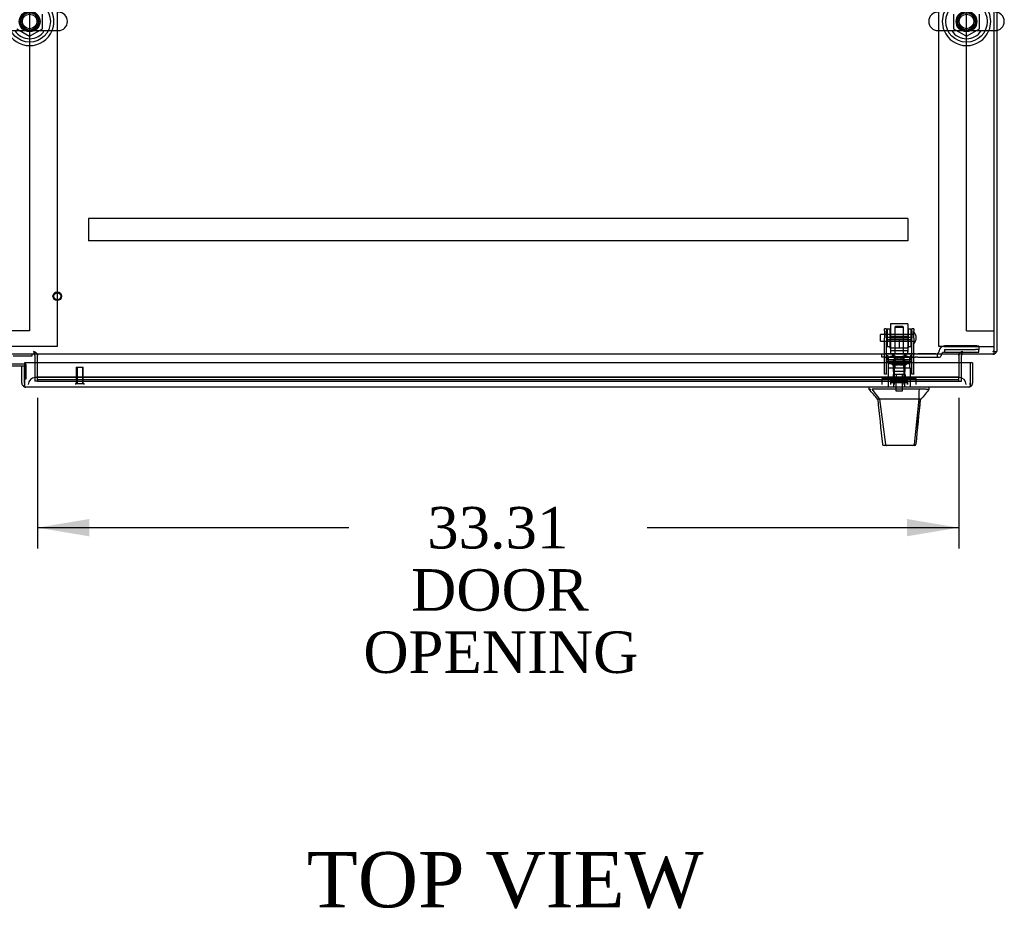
# Model space of a CAD drawing. Header units: inches. Extents: x 1 to 359, y -2 to 239.
# Tile 11 of 22: x 103 to 139, y 175 to 207. Entities that reach past the tile are written whole.
import ezdxf
from ezdxf.enums import TextEntityAlignment as Align
from ezdxf.lldxf.tags import DXFTag

# ---------------------------------------------------------------- set-up
doc = ezdxf.new("R2010")
doc.units = ezdxf.units.IN
doc.header["$MEASUREMENT"] = 0
for name, color, linetype in [('COM50677-1', 7, 'Continuous'), ('COM53964-2', 7, 'Continuous'), ('COM55523', 7, 'Continuous'), ('COM55914', 7, 'Continuous'), ('COM70220', 7, 'Continuous'), ('COM70755-3', 7, 'Continuous'), ('COM70838', 7, 'Continuous'), ('COM70839-3', 7, 'Continuous'), ('COM71200-1', 7, 'Continuous'), ('COM71201-3', 7, 'Continuous'), ('COM71202-4', 7, 'Continuous'), ('Default', 7, 'Continuous'), ('HAN86294', 7, 'Continuous'), ('HAN86294_NUT', 7, 'Continuous'), ('HAN86294_SCREW', 7, 'Continuous'), ('HAN86294_WASHER', 7, 'Continuous'), ('HAN_NUT', 7, 'Continuous'), ('NTS18024', 7, 'Continuous'), ('NTS18147', 7, 'Continuous'), ('ROL87452', 7, 'Continuous'), ('RVT17786', 7, 'Continuous'), ('RVT19000', 7, 'Continuous'), ('SCS86415', 7, 'Continuous'), ('SPC87322', 7, 'Continuous'), ('STD26122', 7, 'Continuous'), ('STD26258', 7, 'Continuous'), ('WAF25376', 7, 'Continuous'), ('WAF25377', 7, 'Continuous'), ('WAM254785', 7, 'Continuous'), ('WAM30038', 7, 'Continuous')]:
    doc.layers.add(name, color=color, linetype=linetype)
doc.styles.add('SEACAD_Times_New_Roman', font='times.ttf')
tags = doc.linetypes.add('HIDDEN2', pattern=[0.1875, 0.125, -0.0625]).pattern_tags.tags
tags[6:7] = [DXFTag(74, 4), DXFTag(75, 0), DXFTag(340, '0'), DXFTag(46, 0.0), DXFTag(50, 0.0), DXFTag(44, 0.0), DXFTag(45, 0.0)]
tags[4:5] = [DXFTag(74, 4), DXFTag(75, 0), DXFTag(340, '0'), DXFTag(46, 0.0), DXFTag(50, 0.0), DXFTag(44, 0.0), DXFTag(45, 0.0)]
doc.dimstyles.new('HAMMOND_(STH_-_300x200)', dxfattribs={"dimtxt": 1.5, "dimasz": 1.875, "dimexe": 0.75, "dimexo": 0.75, "dimgap": 0.375, "dimtad": 0, "dimtih": 1, "dimtoh": 1, "dimzin": 0, "dimdsep": 46, "dimtxsty": 'SEACAD_Times_New_Roman', "dimblk1": '_SE_FILLED', "dimblk2": '_SE_FILLED', "dimsah": 1, "dimcen": 0.75, "dimadec": 0, "dimazin": 0, "dimtfac": 0.8, "dimtofl": 0, "dimtmove": 0, "dimatfit": 3, "dimfxl": 1, "dimtolj": 1, "dimtzin": 0, "dimarcsym": 0})

# ---------------------------------------------------------------- blocks, each defined once
blk = doc.blocks.new('SE1')
at = {"layer": 'COM50677-1', "color": 7, "linetype": 'HIDDEN2'}
for p, q in [((104.369, 218.442), (104.369, 194.942)), ((136.239, 194.942), (136.239, 218.442)), ((104.184, 194.942), (102.554, 194.942)), ((104.369, 194.942), (104.184, 194.942)), ((136.424, 194.942), (136.239, 194.942)), ((136.424, 194.942), (138.054, 194.942)), ((138.054, 194.942), (138.239, 194.942))]:
    blk.add_line(p, q, dxfattribs=at)
at = {"layer": 'COM53964-2', "color": 7, "linetype": 'HIDDEN2'}
for p, q in [((103.369, 217.879), (103.369, 195.504)), ((137.239, 195.504), (137.239, 217.879)), ((103.231, 195.504), (102.507, 195.504)), ((103.369, 195.504), (103.231, 195.504)), ((137.239, 195.504), (137.377, 195.504)), ((137.377, 195.504), (138.101, 195.504)), ((138.101, 195.504), (138.239, 195.504))]:
    blk.add_line(p, q, dxfattribs=at)
at = {"layer": 'COM55523', "color": 7, "linetype": 'Continuous'}
for p, q in [((102.769, 194.6), (103.464, 194.6)), ((103.464, 194.6), (103.464, 194.662)), ((103.181, 194.309), (102.727, 194.309)), ((102.727, 194.247), (103.181, 194.247)), ((103.181, 194.247), (103.181, 194.245)), ((103.181, 193.769), (103.181, 193.769))]:
    blk.add_line(p, q, dxfattribs=at)
at = {"layer": 'COM55523', "color": 7, "linetype": 'HIDDEN2'}
for p, q in [((103.218, 194.309), (103.181, 194.309)), ((103.243, 193.769), (103.243, 194.284)), ((103.181, 193.769), (103.243, 193.769))]:
    blk.add_line(p, q, dxfattribs=at)
blk.add_arc((103.218, 194.284), 0.025, 0, 90, dxfattribs=at)
at = {"layer": 'COM55914', "color": 7, "linetype": 'HIDDEN2'}
for p, q in [((135.116, 199.57), (105.491, 199.57)), ((105.491, 199.57), (105.491, 199.527)), ((105.491, 199.527), (105.491, 198.8)), ((135.116, 199.57), (135.116, 199.527)), ((135.116, 199.527), (135.116, 198.8)), ((105.491, 198.8), (105.491, 198.757)), ((135.116, 198.757), (105.491, 198.757)), ((135.116, 198.8), (135.116, 198.757))]:
    blk.add_line(p, q, dxfattribs=at)
at = {"layer": 'COM70220', "color": 7, "linetype": 'HIDDEN2'}
for p, q in [((103.821, 193.82), (103.571, 193.82)), ((136.726, 193.82), (103.821, 193.82)), ((136.976, 193.82), (136.726, 193.82))]:
    blk.add_line(p, q, dxfattribs=at)
for centre, start, end in [((103.571, 193.57), 90, 180), ((136.976, 193.57), 0, 90)]:
    blk.add_arc(centre, 0.25, start, end, dxfattribs=at)
at = {"layer": 'COM70755-3', "color": 7, "linetype": 'HIDDEN2'}
for p, q in [((138.239, 206.36), (138.239, 207.023)), ((103.649, 193.837), (103.649, 194.35)), ((136.959, 194.35), (136.959, 193.837)), ((103.649, 193.83), (103.649, 193.837)), ((103.649, 193.737), (103.649, 193.83)), ((136.959, 193.83), (103.649, 193.83)), ((136.959, 193.737), (103.649, 193.737)), ((103.649, 193.737), (103.649, 193.696)), ((103.649, 193.694), (103.649, 193.696)), ((103.649, 193.694), (136.959, 193.694)), ((136.959, 193.837), (136.959, 193.83)), ((136.959, 193.737), (136.959, 193.83)), ((136.959, 193.696), (136.959, 193.737)), ((136.959, 193.696), (136.959, 193.694))]:
    blk.add_line(p, q, dxfattribs=at)
at = {"layer": 'COM70755-3', "color": 7, "linetype": 'Continuous'}
for p, q in [((138.239, 194.805), (138.239, 206.36)), ((138.239, 194.662), (138.239, 194.805)), ((138.239, 194.662), (102.369, 194.662)), ((103.649, 194.662), (103.649, 194.614)), ((103.649, 194.35), (103.649, 194.614)), ((136.959, 194.614), (136.959, 194.662)), ((136.959, 194.614), (136.959, 194.35))]:
    blk.add_line(p, q, dxfattribs=at)
at = {"layer": 'COM70755-3', "color": 7, "linetype": 'HIDDEN2'}
for centre in [(103.369, 206.692), (137.239, 206.692)]:
    blk.add_circle(centre, 0.375, dxfattribs=at)
at = {"layer": 'COM70838', "color": 7, "linetype": 'HIDDEN2'}
for p, q in [((136.251, 194.771), (136.251, 194.794)), ((137.564, 194.964), (136.444, 194.964)), ((136.444, 194.837), (137.564, 194.837)), ((136.444, 194.837), (136.444, 194.735)), ((136.444, 194.737), (137.689, 194.737)), ((137.689, 194.945), (137.689, 194.819)), ((137.689, 194.737), (137.689, 194.819)), ((134.179, 194.552), (134.179, 194.677)), ((134.179, 194.677), (134.304, 194.677)), ((134.304, 194.552), (134.179, 194.552)), ((134.786, 194.677), (134.304, 194.677)), ((134.304, 194.552), (135.387, 194.552)), ((135.387, 194.677), (134.822, 194.677)), ((135.387, 194.677), (135.475, 194.677)), ((135.475, 194.552), (135.387, 194.552)), ((136.134, 194.677), (135.475, 194.677)), ((135.475, 194.552), (136.189, 194.552)), ((136.189, 194.552), (136.189, 194.69)), ((136.189, 194.552), (136.259, 194.552)), ((136.319, 194.612), (136.319, 194.61))]:
    blk.add_line(p, q, dxfattribs=at)
for centre, radius, start, end in [((136.134, 194.794), 0.117, 298.0398, 0), ((136.444, 194.771), 0.193, 90, 180), ((136.444, 194.61), 0.125, 90, 180), ((136.134, 194.794), 0.117, 270, 298.0398), ((136.259, 194.612), 0.06, 270, 0)]:
    blk.add_arc(centre, radius, start, end, dxfattribs=at)
for centre, major_axis, start_param, end_param in [((137.564, 194.945), (-0.125, 0), 3.141593, 4.712389), ((137.564, 194.819), (0.125, 0), 0, 1.570796)]:
    blk.add_ellipse(centre, major_axis=major_axis, ratio=0.145455, start_param=start_param, end_param=end_param, dxfattribs=at)
at = {"layer": 'COM70839-3', "color": 7, "linetype": 'HIDDEN2'}
for p, q in [((134.273, 195.508), (134.273, 195.585)), ((134.343, 195.585), (134.273, 195.585)), ((134.273, 195.508), (134.273, 195.249)), ((134.343, 195.585), (134.343, 195.508)), ((134.343, 195.249), (134.343, 195.508)), ((135.265, 195.508), (135.265, 195.585)), ((135.335, 195.585), (135.265, 195.585)), ((135.265, 195.508), (135.265, 195.249)), ((135.335, 195.585), (135.335, 195.508)), ((135.335, 195.249), (135.335, 195.508)), ((134.273, 195.085), (134.273, 195.249)), ((134.273, 193.955), (134.273, 195.085)), ((135.265, 195.265), (134.343, 195.265)), ((134.343, 195.249), (134.343, 195.085)), ((134.343, 195.201), (135.265, 195.201)), ((134.343, 193.955), (134.343, 195.085)), ((135.265, 195.085), (135.265, 195.249)), ((135.265, 193.955), (135.265, 195.085)), ((135.335, 195.249), (135.335, 195.085)), ((135.335, 193.955), (135.335, 195.085)), ((135.265, 194.406), (134.343, 194.406)), ((134.273, 193.945), (134.273, 193.955)), ((134.343, 193.945), (134.273, 193.945)), ((134.343, 193.955), (134.343, 193.945)), ((135.265, 193.945), (135.265, 193.955)), ((135.335, 193.945), (135.265, 193.945)), ((135.335, 193.955), (135.335, 193.945))]:
    blk.add_line(p, q, dxfattribs=at)
at = {"layer": 'COM71200-1', "color": 7, "linetype": 'HIDDEN2'}
for p, q in [((138.334, 207.017), (138.334, 206.366)), ((103.554, 194.35), (103.554, 193.695)), ((137.054, 193.695), (137.054, 194.35)), ((103.649, 193.695), (103.554, 193.695)), ((136.959, 193.695), (137.054, 193.695))]:
    blk.add_line(p, q, dxfattribs=at)
at = {"layer": 'COM71200-1', "color": 7, "linetype": 'Continuous'}
for p, q in [((138.334, 206.366), (138.334, 194.757)), ((138.239, 194.757), (138.334, 194.757)), ((103.554, 194.614), (103.554, 194.35)), ((137.054, 194.35), (137.054, 194.614))]:
    blk.add_line(p, q, dxfattribs=at)
at = {"layer": 'COM71200-1', "color": 7, "linetype": 'HIDDEN2'}
for centre, radius, start, end in [((103.506, 194.614), 0.143, 19.6129, 90), ((137.102, 194.614), 0.143, 90, 160.3871), ((138.191, 194.805), 0.048, 270, 0), ((138.191, 194.805), 0.143, 270, 289.6129)]:
    blk.add_arc(centre, radius, start, end, dxfattribs=at)
at = {"layer": 'COM71200-1', "color": 7, "linetype": 'Continuous'}
for centre, radius, start, end in [((138.191, 194.805), 0.143, 289.6129, 340.3871), ((103.506, 194.614), 0.048, 0, 90), ((103.506, 194.614), 0.143, 0, 19.6129), ((137.102, 194.614), 0.143, 160.3871, 180), ((137.102, 194.614), 0.048, 90, 180)]:
    blk.add_arc(centre, radius, start, end, dxfattribs=at)
at = {"layer": 'COM71201-3', "color": 7, "linetype": 'HIDDEN2'}
for p, q in [((103.524, 194.757), (103.524, 194.662)), ((103.554, 194.614), (103.554, 194.757)), ((137.054, 194.757), (137.054, 194.614)), ((137.084, 194.662), (137.084, 194.757)), ((103.649, 193.695), (136.959, 193.695))]:
    blk.add_line(p, q, dxfattribs=at)
at = {"layer": 'COM71202-4', "color": 7, "linetype": 'Continuous'}
for p, q in [((103.086, 194.245), (103.181, 194.245)), ((103.086, 193.618), (103.086, 194.245)), ((137.366, 194.35), (103.181, 194.35)), ((103.181, 194.35), (103.181, 193.618)), ((103.181, 193.618), (103.181, 194.245)), ((137.366, 194.35), (137.366, 193.618)), ((137.461, 194.35), (137.366, 194.35)), ((137.366, 194.35), (137.366, 193.618)), ((137.461, 194.35), (137.461, 193.618)), ((103.181, 193.555), (103.142, 193.504)), ((103.181, 193.618), (103.181, 193.618)), ((103.181, 193.618), (103.181, 193.504)), ((103.181, 193.618), (103.181, 193.555)), ((103.228, 193.475), (103.229, 193.475)), ((137.318, 193.475), (103.229, 193.475)), ((103.229, 193.475), (103.229, 193.475)), ((103.229, 193.475), (103.229, 193.475)), ((137.318, 193.475), (137.318, 193.475)), ((137.318, 193.475), (137.318, 193.475)), ((137.366, 193.618), (137.366, 193.618)), ((137.366, 193.618), (137.366, 193.504)), ((137.366, 193.555), (137.366, 193.618)), ((137.366, 193.555), (137.405, 193.504))]:
    blk.add_line(p, q, dxfattribs=at)
for centre, start, end in [((103.229, 193.618), 180, 232.4964), ((103.229, 193.618), 232.4964, 269.8439), ((103.229, 193.618), 269.9238, 270), ((137.318, 193.618), 270.1561, 307.5036), ((137.318, 193.618), 270, 270.0762), ((137.318, 193.618), 307.5036, 0)]:
    blk.add_arc(centre, 0.143, start, end, dxfattribs=at)
for points in [[(103.181, 193.504), (103.189, 193.495), (103.197, 193.487), (103.209, 193.48), (103.213, 193.478), (103.221, 193.475), (103.225, 193.475), (103.229, 193.475)], [(137.366, 193.504), (137.358, 193.495), (137.35, 193.487), (137.338, 193.48), (137.334, 193.478), (137.326, 193.475), (137.322, 193.475), (137.318, 193.475)]]:
    blk.add_open_spline(points, degree=3, knots=[0, 0, 0, 0, 0.5, 0.5, 0.75, 0.75, 1, 1, 1, 1], dxfattribs=at)
at = {"layer": 'HAN86294', "color": 7, "linetype": 'HIDDEN2'}
for p, q in [((134.674, 195.667), (134.644, 195.637)), ((134.644, 195.637), (134.964, 195.637)), ((134.644, 195.637), (134.644, 194.677)), ((134.934, 195.667), (134.674, 195.667)), ((134.964, 195.637), (134.934, 195.667)), ((134.964, 194.677), (134.964, 195.637)), ((134.408, 194.177), (134.604, 194.177)), ((134.408, 194.177), (134.408, 193.475)), ((134.604, 194.177), (135.003, 194.177)), ((134.604, 194.177), (134.604, 193.475)), ((134.644, 194.302), (134.644, 194.177)), ((134.644, 194.302), (134.804, 194.302)), ((134.804, 194.302), (134.964, 194.302)), ((134.964, 194.302), (134.964, 194.177)), ((135.003, 194.177), (135.199, 194.177)), ((135.003, 194.177), (135.003, 193.475)), ((135.199, 194.177), (135.199, 193.475))]:
    blk.add_line(p, q, dxfattribs=at)
at = {"layer": 'HAN86294', "color": 7, "linetype": 'Continuous'}
for p, q in [((133.714, 193.475), (133.714, 193.392)), ((133.714, 193.395), (133.779, 193.395)), ((133.813, 193.395), (134.097, 193.04)), ((133.905, 193.395), (133.827, 193.395)), ((135.522, 193.395), (133.905, 193.395)), ((135.703, 193.395), (135.522, 193.395)), ((135.78, 193.395), (135.703, 193.395)), ((135.78, 193.395), (135.894, 193.395)), ((135.894, 193.392), (135.894, 193.475)), ((134.014, 193.04), (134.029, 193.04)), ((134.097, 193.04), (134.029, 193.04)), ((134.142, 193.04), (134.097, 193.04)), ((134.097, 193.04), (134.312, 191.402)), ((134.234, 193.04), (134.142, 193.04)), ((135.511, 193.04), (134.234, 193.04)), ((135.511, 193.04), (135.347, 191.404)), ((135.541, 193.04), (135.511, 193.04)), ((135.556, 193.04), (135.541, 193.04)), ((135.566, 193.04), (135.556, 193.04)), ((135.566, 193.04), (135.594, 193.04)), ((134.198, 191.415), (134.198, 191.413)), ((134.358, 191.36), (134.258, 191.36)), ((135.295, 191.36), (134.358, 191.36)), ((135.349, 191.36), (135.295, 191.36)), ((135.409, 191.414), (135.409, 191.416))]:
    blk.add_line(p, q, dxfattribs=at)
for centre, radius, start, end in [((129.922, 189.762), 5.251, 38.6173, 43.7666), ((148.01, 182.85), 16.062, 138.9673, 140.6254), ((73.549, 199.084), 62.32, 353.47841, 354.43409), ((134.258, 191.42), 0.06, 185.9929, 270.0075), ((135.293, 191.415), 0.0554, 272.131, 348.8293), ((135.349, 191.42), 0.06, 269.9911, 354.4242)]:
    blk.add_arc(centre, radius, start, end, dxfattribs=at)
for points in [[(135.522, 193.395), (135.519, 193.276), (135.515, 193.158), (135.511, 193.04)], [(134.029, 193.04), (134.085, 192.498), (134.142, 191.956), (134.198, 191.415)], [(135.566, 193.04), (135.514, 192.498), (135.462, 191.957), (135.409, 191.416)]]:
    blk.add_open_spline(points, degree=3, dxfattribs=at)
blk.add_open_spline([(134.312, 191.402), (134.315, 191.39), (134.321, 191.379), (134.338, 191.364), (134.348, 191.36), (134.358, 191.36)], degree=3, knots=[0, 0, 0, 0, 0.5, 0.5, 1, 1, 1, 1], dxfattribs=at)
at = {"layer": 'HAN86294_NUT', "color": 7, "linetype": 'HIDDEN2'}
for p, q in [((134.471, 195.269), (134.471, 195.219)), ((134.471, 195.219), (134.638, 195.219)), ((134.471, 195.219), (134.471, 194.894)), ((135.106, 195.299), (134.501, 195.299)), ((134.638, 195.219), (134.804, 195.219)), ((134.804, 195.219), (134.97, 195.219)), ((134.804, 195.219), (134.804, 194.894)), ((134.97, 195.219), (135.136, 195.219)), ((135.136, 195.219), (135.136, 195.269)), ((135.136, 195.219), (135.136, 194.894)), ((134.471, 194.894), (134.804, 194.894)), ((134.804, 194.894), (135.136, 194.894))]:
    blk.add_line(p, q, dxfattribs=at)
for centre, start, end in [((134.501, 195.269), 90, 180), ((135.106, 195.269), 0, 90)]:
    blk.add_arc(centre, 0.03, start, end, dxfattribs=at)
at = {"layer": 'HAN86294_SCREW', "color": 7, "linetype": 'HIDDEN2'}
for p, q in [((134.541, 193.79), (135.066, 193.79)), ((134.541, 193.79), (134.541, 193.72)), ((134.541, 193.72), (135.066, 193.72)), ((134.693, 193.927), (134.582, 193.927)), ((134.582, 193.927), (134.582, 193.79)), ((134.688, 193.72), (134.688, 193.345)), ((134.915, 193.927), (134.693, 193.927)), ((134.693, 193.927), (134.693, 193.79)), ((135.026, 193.927), (134.915, 193.927)), ((134.915, 193.927), (134.915, 193.79)), ((134.92, 193.345), (134.92, 193.72)), ((135.026, 193.927), (135.026, 193.79)), ((135.066, 193.72), (135.066, 193.79)), ((134.688, 193.345), (134.92, 193.345))]:
    blk.add_line(p, q, dxfattribs=at)
at = {"layer": 'HAN86294_WASHER', "color": 7, "linetype": 'HIDDEN2'}
for p, q in [((135.115, 193.69), (134.492, 193.69)), ((134.492, 193.69), (134.492, 193.63)), ((135.115, 193.63), (135.115, 193.69)), ((135.115, 193.63), (134.492, 193.63)), ((134.492, 193.63), (134.492, 193.57)), ((135.115, 193.63), (134.492, 193.63)), ((135.115, 193.57), (135.115, 193.63))]:
    blk.add_line(p, q, dxfattribs=at)
at = {"layer": 'HAN_NUT', "color": 7, "linetype": 'HIDDEN2'}
for p, q in [((134.498, 193.785), (134.192, 193.785)), ((134.192, 193.57), (134.192, 193.785)), ((135.11, 193.785), (134.498, 193.785)), ((134.498, 193.57), (134.498, 193.785)), ((135.416, 193.785), (135.11, 193.785)), ((135.11, 193.57), (135.11, 193.785)), ((135.416, 193.57), (135.416, 193.785))]:
    blk.add_line(p, q, dxfattribs=at)
at = {"layer": 'NTS18024', "color": 7, "linetype": 'HIDDEN2'}
for p, q in [((103.834, 206.429), (103.834, 206.955)), ((136.774, 206.955), (136.774, 206.429)), ((137.704, 206.429), (137.704, 206.955)), ((102.904, 206.429), (103.369, 206.157)), ((103.369, 206.157), (103.834, 206.429)), ((136.774, 206.429), (137.239, 206.157)), ((137.239, 206.157), (137.704, 206.429))]:
    blk.add_line(p, q, dxfattribs=at)
for centre in [(103.369, 206.692), (137.239, 206.692)]:
    blk.add_circle(centre, 0.263, dxfattribs=at)
at = {"layer": 'NTS18147', "color": 7, "linetype": 'HIDDEN2'}
for p, q in [((134.341, 194.603), (134.341, 194.603)), ((134.404, 194.603), (134.341, 194.603)), ((134.341, 194.541), (134.341, 194.603)), ((134.404, 194.603), (134.341, 194.603)), ((134.409, 194.541), (134.341, 194.541)), ((134.409, 194.541), (134.341, 194.541)), ((134.341, 194.541), (134.341, 194.478)), ((134.341, 194.478), (134.409, 194.478)), ((134.341, 194.478), (134.409, 194.478)), ((134.404, 194.603), (134.404, 194.603)), ((134.404, 194.541), (134.404, 194.603)), ((134.409, 194.541), (134.409, 194.541)), ((134.409, 194.478), (134.409, 194.541)), ((134.409, 194.478), (134.736, 194.478)), ((134.409, 194.478), (134.736, 194.478)), ((134.604, 194.603), (134.572, 194.603)), ((134.604, 194.603), (134.572, 194.603)), ((134.584, 194.478), (134.584, 194.478)), ((134.584, 194.478), (134.584, 194.04)), ((134.872, 194.541), (134.736, 194.541)), ((134.736, 194.541), (134.736, 194.541)), ((134.872, 194.541), (134.736, 194.541)), ((134.736, 194.541), (134.736, 194.478)), ((134.736, 194.478), (134.872, 194.478)), ((134.736, 194.478), (134.872, 194.478)), ((134.872, 194.541), (134.872, 194.541)), ((134.872, 194.478), (134.872, 194.541)), ((134.872, 194.478), (135.199, 194.478)), ((134.872, 194.478), (135.199, 194.478)), ((135.035, 194.603), (135.004, 194.603)), ((135.035, 194.603), (135.004, 194.603)), ((135.024, 194.478), (135.024, 194.478)), ((135.024, 194.04), (135.024, 194.478)), ((135.267, 194.541), (135.199, 194.541)), ((135.199, 194.541), (135.199, 194.541)), ((135.267, 194.541), (135.199, 194.541)), ((135.199, 194.541), (135.199, 194.478)), ((135.199, 194.478), (135.267, 194.478)), ((135.199, 194.478), (135.267, 194.478)), ((135.204, 194.603), (135.204, 194.603)), ((135.267, 194.603), (135.204, 194.603)), ((135.204, 194.603), (135.204, 194.541)), ((135.267, 194.603), (135.204, 194.603)), ((135.267, 194.603), (135.267, 194.603)), ((135.267, 194.603), (135.267, 194.541)), ((135.267, 194.478), (135.267, 194.541)), ((135.024, 194.04), (134.584, 194.04)), ((135.024, 194.04), (134.584, 194.04))]:
    blk.add_line(p, q, dxfattribs=at)
for centre, start_param, end_param in [((134.572, 194.284), 2.506883, 3.776302), ((134.572, 194.284), 2.506883, 3.141593), ((134.604, 194.284), 2.506883, 3.141593), ((134.604, 194.284), 2.506883, 3.141593), ((135.004, 194.284), 3.141593, 3.776302), ((135.035, 194.284), 2.506883, 3.776302), ((135.035, 194.284), 2.506883, 3.776302)]:
    blk.add_ellipse(centre, major_axis=(0, -0.318), ratio=0.866025, start_param=start_param, end_param=end_param, dxfattribs=at)
at = {"layer": 'ROL87452', "color": 7, "linetype": 'HIDDEN2'}
for p, q in [((134.491, 195.757), (134.491, 194.757)), ((135.116, 195.757), (134.491, 195.757)), ((135.116, 195.757), (135.116, 194.757))]:
    blk.add_line(p, q, dxfattribs=at)
at = {"layer": 'RVT17786', "color": 7, "linetype": 'HIDDEN2'}
for p, q in [((134.125, 195.132), (134.125, 195.382)), ((135.335, 195.382), (134.125, 195.382)), ((134.125, 195.132), (135.335, 195.132))]:
    blk.add_line(p, q, dxfattribs=at)
blk.add_arc((135.102, 195.257), 0.318, 317.1291, 42.8709, dxfattribs=at)
at = {"layer": 'RVT19000', "color": 7, "linetype": 'HIDDEN2'}
for p, q in [((135.116, 194.79), (134.491, 194.79)), ((134.491, 194.757), (134.491, 194.677)), ((135.116, 194.677), (135.116, 194.757)), ((134.609, 194.677), (134.609, 194.552)), ((134.663, 194.552), (134.663, 194.34)), ((134.822, 194.677), (134.786, 194.677)), ((134.944, 194.34), (134.944, 194.552)), ((134.999, 194.552), (134.999, 194.677)), ((134.944, 194.34), (134.663, 194.34))]:
    blk.add_line(p, q, dxfattribs=at)
at = {"layer": 'SCS86415', "color": 7, "linetype": 'Continuous'}
for p, q in [((102.333, 206.36), (104.405, 206.36)), ((136.203, 206.36), (138.275, 206.36))]:
    blk.add_line(p, q, dxfattribs=at)
for centre, radius, start, end in [((104.405, 206.692), 0.331, 270, 90), ((136.203, 206.692), 0.331, 90, 270), ((138.275, 206.692), 0.331, 270, 90), ((103.369, 206.692), 0.625, 212.0055, 327.9945), ((137.239, 206.692), 0.625, 212.0055, 327.9945)]:
    blk.add_arc(centre, radius, start, end, dxfattribs=at)
at = {"layer": 'SPC87322', "color": 7, "linetype": 'HIDDEN2'}
for p, q in [((134.411, 194.552), (134.411, 194.177)), ((134.566, 194.677), (134.566, 194.552)), ((134.576, 194.677), (134.576, 194.552)), ((135.031, 194.677), (135.031, 194.552)), ((135.041, 194.677), (135.041, 194.552)), ((135.196, 194.177), (135.196, 194.552))]:
    blk.add_line(p, q, dxfattribs=at)
at = {"layer": 'STD26122', "color": 7, "linetype": 'HIDDEN2'}
for p, q in [((134.654, 194.57), (134.619, 194.535)), ((134.619, 194.535), (134.989, 194.535)), ((134.619, 194.535), (134.619, 193.57)), ((134.954, 194.57), (134.654, 194.57)), ((134.989, 194.535), (134.954, 194.57)), ((134.989, 193.57), (134.989, 194.535))]:
    blk.add_line(p, q, dxfattribs=at)
at = {"layer": 'STD26258', "color": 7, "linetype": 'HIDDEN2'}
for p, q in [((105.056, 194.195), (105.306, 194.195)), ((105.056, 194.195), (105.056, 193.601)), ((105.087, 194.195), (105.087, 193.601)), ((105.275, 194.195), (105.275, 193.601)), ((105.306, 193.601), (105.306, 194.195)), ((105.025, 193.601), (105.337, 193.601)), ((105.025, 193.601), (105.025, 193.57)), ((105.337, 193.57), (105.337, 193.601))]:
    blk.add_line(p, q, dxfattribs=at)
for radius in [0.156, 0.125]:
    blk.add_circle((104.369, 196.757), radius, dxfattribs=at)
at = {"layer": 'WAF25376', "color": 7, "linetype": 'HIDDEN2'}
for p, q in [((134.367, 195.572), (134.367, 194.942)), ((134.467, 195.572), (134.367, 195.572)), ((134.467, 195.572), (134.467, 194.942)), ((135.141, 194.942), (135.141, 195.572)), ((135.241, 195.572), (135.141, 195.572)), ((135.241, 194.942), (135.241, 195.572)), ((134.367, 194.942), (134.467, 194.942)), ((135.141, 194.942), (135.241, 194.942))]:
    blk.add_line(p, q, dxfattribs=at)
at = {"layer": 'WAF25377', "color": 7, "linetype": 'HIDDEN2'}
for centre, radius, start, end in [((103.369, 206.692), 0.34, 0, 272.4516), ((103.369, 206.692), 0.875, 0, 22.2452), ((137.239, 206.692), 0.875, 157.7548, 202.2452), ((137.239, 206.692), 0.34, 99.3247, 0), ((137.239, 206.692), 0.34, 0, 83.4717), ((137.239, 206.692), 0.875, 0, 22.2452), ((103.369, 206.692), 0.34, 274.2613, 0), ((103.369, 206.692), 0.875, 337.7548, 0), ((137.239, 206.692), 0.875, 337.7548, 0)]:
    blk.add_arc(centre, radius, start, end, dxfattribs=at)
at = {"layer": 'WAF25377', "color": 7, "linetype": 'Continuous'}
for centre in [(103.369, 206.692), (137.239, 206.692)]:
    blk.add_arc(centre, 0.875, 202.2452, 337.7548, dxfattribs=at)
at = {"layer": 'WAM254785', "color": 7, "linetype": 'HIDDEN2'}
for centre, radius in [((103.369, 206.692), 0.75), ((137.239, 206.692), 0.75), ((103.369, 206.692), 0.312), ((137.239, 206.692), 0.312)]:
    blk.add_circle(centre, radius, dxfattribs=at)
at = {"layer": 'WAM30038', "color": 7, "linetype": 'HIDDEN2'}
for p, q in [((134.429, 194.353), (135.179, 194.353)), ((134.429, 194.353), (134.429, 194.353)), ((134.429, 194.353), (135.179, 194.353)), ((134.429, 194.353), (134.429, 194.329)), ((134.429, 194.329), (135.179, 194.329)), ((134.429, 194.329), (135.179, 194.329)), ((134.63, 194.265), (134.576, 194.265)), ((134.63, 194.265), (134.576, 194.265)), ((134.602, 194.31), (134.63, 194.265)), ((134.602, 194.309), (134.63, 194.265)), ((134.643, 194.281), (134.618, 194.319)), ((134.655, 194.265), (134.627, 194.31)), ((134.655, 194.265), (134.627, 194.309)), ((134.63, 194.265), (134.643, 194.281)), ((134.63, 194.265), (134.643, 194.281)), ((134.786, 194.265), (134.655, 194.265)), ((134.786, 194.265), (134.655, 194.265)), ((134.786, 194.309), (134.786, 194.265)), ((134.821, 194.265), (134.821, 194.309)), ((134.953, 194.265), (134.821, 194.265)), ((134.953, 194.265), (134.821, 194.265)), ((134.981, 194.31), (134.953, 194.265)), ((134.981, 194.309), (134.953, 194.265)), ((134.989, 194.319), (134.965, 194.281)), ((134.965, 194.281), (134.978, 194.265)), ((134.965, 194.281), (134.978, 194.265)), ((134.978, 194.265), (135.006, 194.31)), ((134.978, 194.265), (135.006, 194.309)), ((135.032, 194.265), (134.978, 194.265)), ((135.032, 194.265), (134.978, 194.265)), ((135.179, 194.353), (135.179, 194.353)), ((135.179, 194.329), (135.179, 194.353))]:
    blk.add_line(p, q, dxfattribs=at)
for centre, radius, start, end in [((133.901, 193.744), 0.85, 41.7058, 43.4493), ((134.804, 194.31), 0.0181, 91.7718, 183.073), ((134.803, 194.31), 0.0182, 357.1609, 87.9942), ((135.71, 193.741), 0.854, 136.5547, 138.2901)]:
    blk.add_arc(centre, radius, start, end, dxfattribs=at)
for points, knots in [([(134.576, 194.265), (134.564, 194.277), (134.553, 194.29), (134.541, 194.303), (134.539, 194.305), (134.537, 194.307), (134.536, 194.309)], [0, 0, 0, 0, 0.858552, 0.858552, 0.858552, 1, 1, 1, 1]), ([(134.597, 194.323), (134.597, 194.323), (134.597, 194.322), (134.597, 194.318), (134.599, 194.314), (134.602, 194.309)], [0.4389304, 0.4389304, 0.4389304, 0.4389304, 0.5, 0.5, 1, 1, 1, 1]), ([(134.627, 194.309), (134.625, 194.312), (134.624, 194.314), (134.62, 194.318), (134.618, 194.32), (134.614, 194.324), (134.611, 194.325), (134.606, 194.328), (134.604, 194.329), (134.602, 194.329)], [0, 0, 0, 0, 0.25, 0.25, 0.5, 0.5, 0.75, 0.75, 1, 1, 1, 1]), ([(135.006, 194.329), (135.004, 194.329), (135.001, 194.328), (134.996, 194.325), (134.994, 194.324), (134.987, 194.318), (134.984, 194.314), (134.981, 194.309)], [0, 0, 0, 0, 0.25, 0.25, 0.5, 0.5, 1, 1, 1, 1]), ([(135.006, 194.309), (135.007, 194.312), (135.008, 194.314), (135.01, 194.318), (135.011, 194.32), (135.011, 194.322), (135.011, 194.323), (135.011, 194.323)], [0, 0, 0, 0, 0.25, 0.25, 0.5, 0.5, 0.5626015, 0.5626015, 0.5626015, 0.5626015]), ([(135.072, 194.309), (135.07, 194.307), (135.068, 194.305), (135.066, 194.303), (135.055, 194.29), (135.044, 194.277), (135.032, 194.265)], [0, 0, 0, 0, 0.141448, 0.141448, 0.141448, 1, 1, 1, 1])]:
    blk.add_open_spline(points, degree=3, knots=knots, dxfattribs=at)
blk = doc.blocks.new('DMBLK4629')
at = {"layer": 'Default', "linetype": 'Continuous'}
for points in [[(105.524, 188.083), (105.524, 188.708), (103.649, 188.395)], [(135.084, 188.083), (136.959, 188.395), (135.084, 188.708)]]:
    blk.add_hatch(color=7, dxfattribs=at).paths.add_polyline_path(points)
at = {"layer": 'Default', "color": 7, "linetype": 'Continuous'}
for p, q in [((103.649, 193.087), (103.649, 187.645)), ((136.959, 193.087), (136.959, 187.645)), ((103.649, 188.395), (114.909, 188.395)), ((125.699, 188.395), (136.959, 188.395))]:
    blk.add_line(p, q, dxfattribs=at)
at = {"layer": 'Default', "color": 7, "linetype": 'Continuous', "style": 'SEACAD_Times_New_Roman'}
for s, p in [('33.31', (117.745, 189.145)), ('DOOR', (117.158, 186.895)), ('OPENING', (115.434, 184.645))]:
    blk.add_text(s, height=1.5, dxfattribs=at).set_placement(p, align=Align.TOP_LEFT)
blk = doc.blocks.new('_SE_FILLED')
at = {"color": 0}
blk.add_line((0, 0), (-1, 0), dxfattribs=at)
blk.add_solid([(0, 0), (-1, -0.1665), (-1, 0.1665), (0, 0)], dxfattribs=at)

msp = doc.modelspace()

# ---------------------------------------------------------------- block references
at = {"layer": 'Default'}
msp.add_blockref('SE1', (0, 0), dxfattribs=at)

# ---------------------------------------------------------------- texts
at = {"layer": 'Default', "color": 7, "linetype": 'Continuous', "style": 'SEACAD_Times_New_Roman'}
msp.add_text('TOP VIEW', height=2, dxfattribs=at).set_placement((113.385, 176.673), align=Align.TOP_LEFT)

# ---------------------------------------------------------------- dimensions: what is measured, and where the dimension line sits
at = {"layer": 'Default', "color": 7, "linetype": 'Continuous'}
dim = msp.add_linear_dim(base=(103.649, 188.395), p1=(103.649, 193.837), p2=(136.959, 193.837), angle=0, text='\\A1;<>\\PDOOR\\XOPENING', dimstyle='HAMMOND_(STH_-_300x200)', dxfattribs=at)
dim.commit()
dim.dimension.update_dxf_attribs({"geometry": 'DMBLK4629', "text_midpoint": (120.304, 188.395), "dimtype": 161})

doc.saveas('drawing.dxf')
